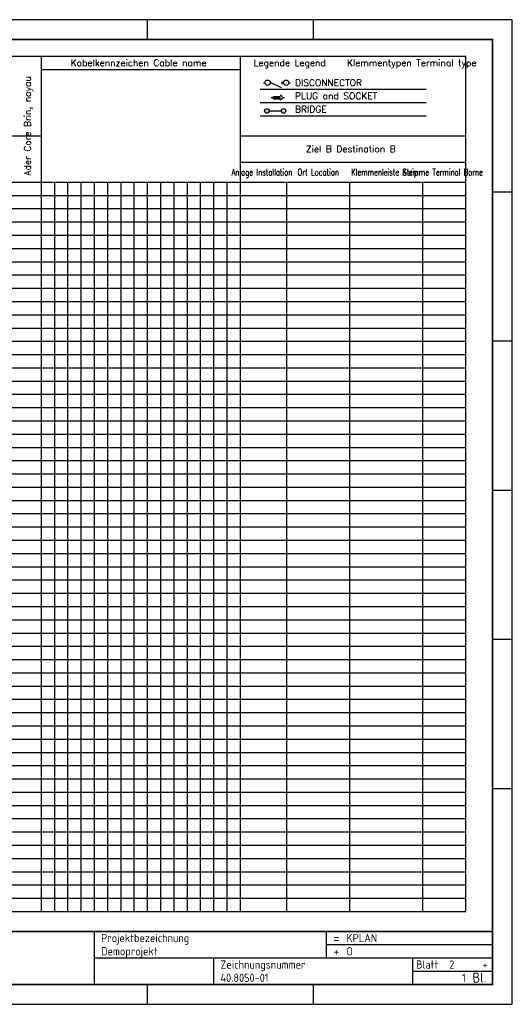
# Model space of a CAD drawing. Extents: x -1 to 420, y 0 to 297.
# Tile 2 of 2: x 271 to 420, y 0 to 297. Entities that reach past the tile are written whole.
import ezdxf
from ezdxf.enums import TextEntityAlignment as Align

# ---------------------------------------------------------------- set-up
doc = ezdxf.new("R2010")
doc.units = 0
doc.header["$LTSCALE"] = 25
doc.layers.get('0').update_dxf_attribs({"linetype": 'CONTINUOUS'})
for name, color, linetype in [('ECS_LEV_PG_FRAME', 7, 'CONTINUOUS'), ('ECS_LEV_PH_DATA', 7, 'CONTINUOUS'), ('ECS_LEV_PH_DATA_0', 7, 'CONTINUOUS'), ('ECS_LEV_SYM', 7, 'CONTINUOUS'), ('ECS_LEV_SYM_DEVID', 7, 'CONTINUOUS'), ('ECS_LEV_SYM_GEO_SCM', 7, 'CONTINUOUS'), ('ECS_LEV_SYM_M_PN', 1, 'CONTINUOUS'), ('ECS_LEV_SYMCR', 7, 'CONTINUOUS'), ('ECS_LXV_LINE', 7, 'CONTINUOUS'), ('ECS_LXV_TEXT', 7, 'CONTINUOUS')]:
    doc.layers.add(name, color=color, linetype=linetype)
doc.styles.add('ISOCP', font='ISOCP.SHX', dxfattribs={"oblique": 0.017453, "height": 1})
doc.styles.add('ROMANS', font='ROMANS.SHX', dxfattribs={"oblique": 0.017453, "height": 1})

# ---------------------------------------------------------------- blocks, each defined once
blk = doc.blocks.new('SGBR_TA_XTRWT')
at = {"layer": 'ECS_LEV_SYM_GEO_SCM', "color": 0}
for p, q in [((-12.5, 0), (-12, 0)), ((-10, 0), (-9.5, 0)), ((-9.5, 0), (-5.92, -1.79)), ((-5.5, -0.5), (-5.5, 0.5)), ((-5.5, 0), (-5, 0)), ((-3, 0), (-2.5, 0))]:
    blk.add_line(p, q, dxfattribs=at)
at = {"layer": 'ECS_LEV_SYM_GEO_SCM', "color": 0, "linetype": 'Continuous'}
for centre in [(-11, 0), (-4, 0)]:
    blk.add_circle(centre, 1, dxfattribs=at)
at = {"layer": 'ECS_LEV_SYM_DEVID', "linetype": 'Continuous', "style": 'ROMANS'}
for tag, p in [('ECS_T_DEVID_3', (-8.5, 5.98)), ('ECS_T_DEVID_2', (-8.5, 3.74)), ('ECS_T_DEVID_1', (-8.5, 1.5))]:
    blk.add_attdef(tag, text='', height=1.6, dxfattribs=at).set_placement(p, align=Align.RIGHT)
at = {"layer": 'ECS_LEV_SYM_M_PN', "linetype": 'Continuous', "style": 'ROMANS'}
blk.add_attdef('ECS_T_PARTNO', text='', height=1.6, dxfattribs=at).set_placement((-8.5, -0.74), align=Align.RIGHT)
at = {"layer": 'ECS_LEV_SYMCR', "color": 0, "linetype": 'Continuous', "style": 'ROMANS'}
for tag, p in [('ECS_T_CRC_TEXT_P', (-8.5, -0.74)), ('ECS_T_CRC_TEXT_N', (-8.5, -2.98))]:
    blk.add_attdef(tag, text='', height=1.4, dxfattribs=at).set_placement(p, align=Align.RIGHT)
blk = doc.blocks.new('SECC_TA_XCOM')
at = {"linetype": 'Continuous'}
blk.add_hatch(color=7, dxfattribs=at).paths.add_polyline_path([(-12, -0.33), (-12, 0.33), (-14, 0.33), (-14, -0.33)])
at = {"layer": 'ECS_LEV_SYM_GEO_SCM', "color": 0, "linetype": 'Continuous'}
for p, q in [((-14.67, 0), (-14, 0)), ((-14, 0.33), (-12, 0.33)), ((-14, -0.33), (-14, 0.33)), ((-12, -0.33), (-12, 0.33)), ((-14, -0.33), (-12, -0.33))]:
    blk.add_line(p, q, dxfattribs=at)
at = {"layer": 'ECS_LEV_SYM_GEO_SCM', "color": 0}
blk.add_line((-11.33, 0), (-10.67, 0), dxfattribs=at)
at = {"layer": 'ECS_LEV_SYM_GEO_SCM', "color": 7}
blk.add_arc((-12, 0), 0.667, 270, 90, dxfattribs=at)
at = {"layer": 'ECS_LEV_SYM_DEVID', "linetype": 'Continuous', "style": 'ROMANS'}
for tag, p in [('ECS_T_DEVID_3', (0, 4.48)), ('ECS_T_DEVID_2', (0, 2.24)), ('ECS_T_DEVID_1', (0, 0))]:
    blk.add_attdef(tag, text='', height=1.6, dxfattribs=at).set_placement(p, align=Align.MIDDLE_CENTER)
at = {"layer": 'ECS_LEV_SYM_M_PN', "linetype": 'Continuous', "style": 'ROMANS'}
blk.add_attdef('ECS_T_PARTNO', text='', height=1.6, dxfattribs=at).set_placement((0, -2.24), align=Align.MIDDLE_CENTER)
at = {"layer": 'ECS_LEV_SYMCR', "color": 0, "linetype": 'Continuous', "style": 'ROMANS'}
for tag, p in [('ECS_T_CRC_TEXT_P', (0, -2.24)), ('ECS_T_CRC_TEXT_N', (0, -4.48))]:
    blk.add_attdef(tag, text='', height=1.6, dxfattribs=at).set_placement(p, align=Align.MIDDLE_CENTER)
blk = doc.blocks.new('__TEXT_')
blk = doc.blocks.new('__PHTEXT_')

msp = doc.modelspace()

# ---------------------------------------------------------------- hatches: boundary and pattern name
h = msp.add_hatch(color=7)
edge = h.paths.add_edge_path()
edge.add_arc((346, 269.5), 0.7071, 0, 360)
edge = h.paths.add_edge_path()
edge.add_arc((351, 269.5), 0.7071, 0, 360)

# ---------------------------------------------------------------- linework, layer by layer
at = {"color": 7}
for centre in [(346, 269.5), (351, 269.5)]:
    msp.add_circle(centre, 0.7071, dxfattribs=at)
at = {"layer": 'ECS_LEV_PG_FRAME', "color": 7, "linetype": 'Continuous'}
for p, q in [((420, 297), (0, 297)), ((420, 0), (420, 297)), ((0, 0), (420, 0))]:
    msp.add_line(p, q, dxfattribs=at)
at = {"layer": 'ECS_LEV_PH_DATA', "linetype": 'Continuous'}
for p, q in [((310, 291), (310, 297)), ((360, 291), (360, 297))]:
    msp.add_line(p, q, dxfattribs=at)
at = {"layer": 'ECS_LEV_PH_DATA_0', "color": 7, "linetype": 'Continuous'}
for p, q in [((420, 297), (0, 297)), ((420, 297), (0, 297)), ((420, 0), (420, 297)), ((420, 0), (420, 297)), ((0, 0), (420, 0)), ((0, 0), (420, 0))]:
    msp.add_line(p, q, dxfattribs=at)
at = {"layer": 'ECS_LEV_PH_DATA_0', "color": 7}
for p, q in [((420, 245), (414, 245)), ((420, 200), (414, 200)), ((420, 155), (414, 155)), ((420, 110), (414, 110)), ((420, 65), (414, 65)), ((294, 6), (294, 22)), ((364, 14), (364, 22)), ((364, 18), (414, 18)), ((294, 14), (414, 14)), ((330, 6), (330, 14)), ((390, 6), (390, 14)), ((390, 10), (414, 10)), ((310, 0), (310, 6)), ((360, 0), (360, 6))]:
    msp.add_line(p, q, dxfattribs=at)
at = {"layer": 'ECS_LEV_PH_DATA_0', "color": 7, "const_width": 0.5}
msp.add_lwpolyline([(414, 291), (6, 291), (6, 6), (414, 6)], close=True, dxfattribs=at)
msp.add_lwpolyline([(6, 22), (414, 22)], dxfattribs=at)
at = {"layer": 'ECS_LXV_LINE', "color": 1, "linetype": 'Continuous'}
for p, q in [((30, 286), (406, 286)), ((338, 28), (338, 286)), ((158, 262), (278, 262)), ((338, 262), (406, 262)), ((30, 248), (406, 248)), ((30, 228), (406, 228)), ((30, 228), (402, 228)), ((30, 208), (406, 208)), ((30, 188), (406, 188)), ((30, 168), (406, 168)), ((30, 148), (406, 148)), ((30, 128), (406, 128)), ((30, 108), (406, 108)), ((30, 88), (406, 88)), ((30, 68), (406, 68)), ((30, 48), (406, 48)), ((30, 28), (406, 28))]:
    msp.add_line(p, q, dxfattribs=at)
at = {"layer": 'ECS_LXV_LINE', "color": 7, "linetype": 'Continuous'}
for p, q in [((278, 28), (278, 286)), ((406, 28), (406, 286)), ((278, 282), (338, 282)), ((344, 276), (394, 276)), ((344, 272), (394, 272)), ((344, 268), (394, 268)), ((338, 254), (406, 254)), ((282, 28), (282, 248)), ((286, 28), (286, 248)), ((290, 28), (290, 248)), ((294, 28), (294, 248)), ((298, 28), (298, 248)), ((302, 28), (302, 248)), ((306, 28), (306, 248)), ((310, 28), (310, 248)), ((314, 28), (314, 248)), ((318, 28), (318, 248)), ((322, 28), (322, 248)), ((326, 28), (326, 248)), ((330, 28), (330, 248)), ((334, 28), (334, 248)), ((352, 28), (352, 248)), ((371, 28), (371, 248)), ((393, 28), (393, 248)), ((30, 244), (406, 244)), ((30, 240), (406, 240)), ((30, 236), (406, 236)), ((30, 232), (406, 232)), ((30, 224), (406, 224)), ((30, 220), (406, 220)), ((30, 216), (406, 216)), ((30, 212), (406, 212)), ((30, 204), (406, 204)), ((30, 200), (406, 200)), ((30, 196), (406, 196)), ((30, 192), (406, 192)), ((30, 184), (406, 184)), ((30, 180), (406, 180)), ((30, 176), (406, 176)), ((30, 172), (406, 172)), ((30, 164), (406, 164)), ((30, 160), (406, 160)), ((30, 156), (406, 156)), ((30, 152), (406, 152)), ((30, 144), (406, 144)), ((30, 140), (406, 140)), ((30, 136), (406, 136)), ((30, 136), (402, 136)), ((30, 132), (406, 132)), ((30, 124), (406, 124)), ((30, 120), (406, 120)), ((30, 116), (406, 116)), ((30, 112), (406, 112)), ((30, 104), (406, 104)), ((30, 100), (406, 100)), ((30, 96), (406, 96)), ((30, 92), (406, 92)), ((30, 84), (406, 84)), ((30, 80), (406, 80)), ((30, 76), (406, 76)), ((30, 72), (406, 72)), ((30, 64), (406, 64)), ((30, 60), (406, 60)), ((30, 56), (406, 56)), ((30, 52), (406, 52)), ((30, 44), (406, 44)), ((30, 40), (406, 40)), ((30, 36), (406, 36)), ((30, 32), (406, 32))]:
    msp.add_line(p, q, dxfattribs=at)
at = {"layer": 'ECS_LXV_LINE', "color": 7}
msp.add_line((346.5, 269.5), (350.5, 269.5), dxfattribs=at)

# ---------------------------------------------------------------- block references
at = {"layer": 'ECS_LEV_PH_DATA', "linetype": 'Continuous'}
ref = msp.add_blockref('__TEXT_', (0, 0), dxfattribs=at)
ref.add_attrib('ECS_T_TEXT_0.0', 'Projektbezeichnung', dxfattribs={"linetype": 'Continuous', "height": 2.5, "style": 'ISOCP'}).set_placement((296, 20), align=Align.MIDDLE_LEFT)
ref = msp.add_blockref('__PHTEXT_', (0, 0), dxfattribs=at)
ref.add_attrib('?install_0.0', 'KPLAN', dxfattribs={"height": 2.5, "style": 'ISOCP'}).set_placement((370, 20), align=Align.MIDDLE_LEFT)
ref = msp.add_blockref('__TEXT_', (0, 0), dxfattribs=at)
ref.add_attrib('ECS_T_TEXT_0.0', '=', dxfattribs={"linetype": 'Continuous', "height": 3, "rotation": 0.999983, "style": 'ISOCP'}).set_placement((366, 20), align=Align.MIDDLE_LEFT)
ref = msp.add_blockref('__PHTEXT_', (0, 0), dxfattribs=at)
ref.add_attrib('?title01_0.0', 'Demoprojekt', dxfattribs={"height": 2.5, "style": 'ISOCP'}).set_placement((296, 16), align=Align.MIDDLE_LEFT)
ref = msp.add_blockref('__TEXT_', (0, 0), dxfattribs=at)
ref.add_attrib('ECS_T_TEXT_0.0', '+', dxfattribs={"linetype": 'Continuous', "height": 3, "rotation": 0.999983, "style": 'ISOCP'}).set_placement((366, 16), align=Align.MIDDLE_LEFT)
ref = msp.add_blockref('__PHTEXT_', (0, 0), dxfattribs=at)
ref.add_attrib('?location_0.0', 'O', dxfattribs={"height": 2.5, "style": 'ISOCP'}).set_placement((370, 16), align=Align.MIDDLE_LEFT)
ref = msp.add_blockref('__TEXT_', (0, 0), dxfattribs=at)
ref.add_attrib('ECS_T_TEXT_0.0', 'Zeichnungsnummer', dxfattribs={"linetype": 'Continuous', "height": 2.5, "style": 'ISOCP'}).set_placement((332, 12), align=Align.MIDDLE_LEFT)
ref = msp.add_blockref('__TEXT_', (0, 0), dxfattribs=at)
ref.add_attrib('ECS_T_TEXT_0.0', 'Blatt', dxfattribs={"linetype": 'Continuous', "height": 2.5, "style": 'ISOCP'}).set_placement((391, 12), align=Align.MIDDLE_LEFT)
ref = msp.add_blockref('__PHTEXT_', (0, 0), dxfattribs=at)
ref.add_attrib('?page_0.0', '2', dxfattribs={"height": 2.5, "style": 'ISOCP'}).set_placement((401, 12), align=Align.MIDDLE_LEFT)
ref = msp.add_blockref('__PHTEXT_', (0, 0), dxfattribs=at)
ref.add_attrib('?nextpgfl_0.0', '+', dxfattribs={"height": 2.5, "style": 'ISOCP'}).set_placement((411, 12), align=Align.MIDDLE_LEFT)
ref = msp.add_blockref('__PHTEXT_', (0, 0), dxfattribs=at)
ref.add_attrib('?title03_0.0', '40.8050-01', dxfattribs={"height": 2.5, "style": 'ISOCP'}).set_placement((332, 8), align=Align.MIDDLE_LEFT)
ref = msp.add_blockref('__PHTEXT_', (0, 0), dxfattribs=at)
ref.add_attrib('?inpgno_0.0', '1', dxfattribs={"height": 2.5, "style": 'ISOCP'}).set_placement((406, 8), align=Align.MIDDLE_RIGHT)
ref = msp.add_blockref('__TEXT_', (0, 0), dxfattribs=at)
ref.add_attrib('ECS_T_TEXT_0.0', 'Bl.', dxfattribs={"linetype": 'Continuous', "height": 3, "rotation": 0.999983, "style": 'ISOCP'}).set_placement((408, 8), align=Align.MIDDLE_LEFT)
at = {"layer": 'ECS_LEV_SYM', "xscale": 0.7999999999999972, "yscale": 0.7999999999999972, "zscale": 0.8}
msp.add_blockref('SGBR_TA_XTRWT', (355, 278), dxfattribs=at)
at = {"layer": 'ECS_LEV_SYM'}
msp.add_blockref('SECC_TA_XCOM', (362, 273.5), dxfattribs=at)
at = {"layer": 'ECS_LXV_TEXT', "color": 7, "linetype": 'Continuous'}
ref = msp.add_blockref('__TEXT_', (0, 0), dxfattribs=at)
ref.add_attrib('ECS_T_TEXT_0.1', 'Kabelkennzeichen Cable name ', dxfattribs={"color": 7, "height": 2, "style": 'ROMANS'}).set_placement((308, 284), align=Align.MIDDLE_CENTER)
ref = msp.add_blockref('__TEXT_', (0, 0), dxfattribs=at)
ref.add_attrib('ECS_T_TEXT_0.1', 'Legende Legend   Klemmentypen Terminal type ', dxfattribs={"color": 7, "height": 2, "style": 'ROMANS'}).set_placement((342, 284), align=Align.MIDDLE_LEFT)
ref = msp.add_blockref('__TEXT_', (0, 0), dxfattribs=at)
ref.add_attrib('ECS_T_TEXT_0.1', 'Ader Core Brin, noyau', dxfattribs={"color": 7, "height": 2, "rotation": 90, "style": 'ROMANS'}).set_placement((273.8043, 249.9822), align=Align.MIDDLE_LEFT)
ref = msp.add_blockref('__TEXT_', (0, 0), dxfattribs=at)
ref.add_attrib('ECS_T_TEXT_0.0', 'DISCONNECTOR', dxfattribs={"color": 7, "height": 2, "style": 'ROMANS'}).set_placement((354.5, 278), align=Align.MIDDLE_LEFT)
ref = msp.add_blockref('__TEXT_', (0, 0), dxfattribs=at)
ref.add_attrib('ECS_T_TEXT_0.0', 'PLUG and SOCKET', dxfattribs={"color": 7, "height": 2, "style": 'ROMANS'}).set_placement((354.5, 274), align=Align.MIDDLE_LEFT)
ref = msp.add_blockref('__TEXT_', (0, 0), dxfattribs=at)
ref.add_attrib('ECS_T_TEXT_0.0', 'BRIDGE', dxfattribs={"color": 7, "height": 2, "style": 'ROMANS'}).set_placement((354.5, 270), align=Align.MIDDLE_LEFT)
ref = msp.add_blockref('__TEXT_', (0, 0), dxfattribs=at)
ref.add_attrib('ECS_T_TEXT_0.1', 'Ziel B Destination B ', dxfattribs={"color": 7, "height": 2, "style": 'ROMANS'}).set_placement((372, 258), align=Align.MIDDLE_CENTER)
ref = msp.add_blockref('__TEXT_', (0, 0), dxfattribs=at)
ref.add_attrib('ECS_T_TEXT_0.1', 'Anlage Installation ', dxfattribs={"color": 7, "height": 2, "style": 'ROMANS', "width": 0.75}).set_placement((345, 251), align=Align.MIDDLE_CENTER)
ref = msp.add_blockref('__TEXT_', (0, 0), dxfattribs=at)
ref.add_attrib('ECS_T_TEXT_0.1', 'Ort Location ', dxfattribs={"color": 7, "height": 2, "style": 'ROMANS', "width": 0.75}).set_placement((362, 251), align=Align.MIDDLE_CENTER)
ref = msp.add_blockref('__TEXT_', (0, 0), dxfattribs=at)
ref.add_attrib('ECS_T_TEXT_0.1', 'Klemmenleiste Strip ', dxfattribs={"color": 7, "height": 2, "style": 'ROMANS', "width": 0.75}).set_placement((382, 251), align=Align.MIDDLE_CENTER)
ref = msp.add_blockref('__TEXT_', (0, 0), dxfattribs=at)
ref.add_attrib('ECS_T_TEXT_0.1', 'Klemme Terminal Borne', dxfattribs={"color": 7, "height": 2, "style": 'ROMANS', "width": 0.75}).set_placement((399, 251), align=Align.MIDDLE_CENTER)

doc.saveas('drawing.dxf')
